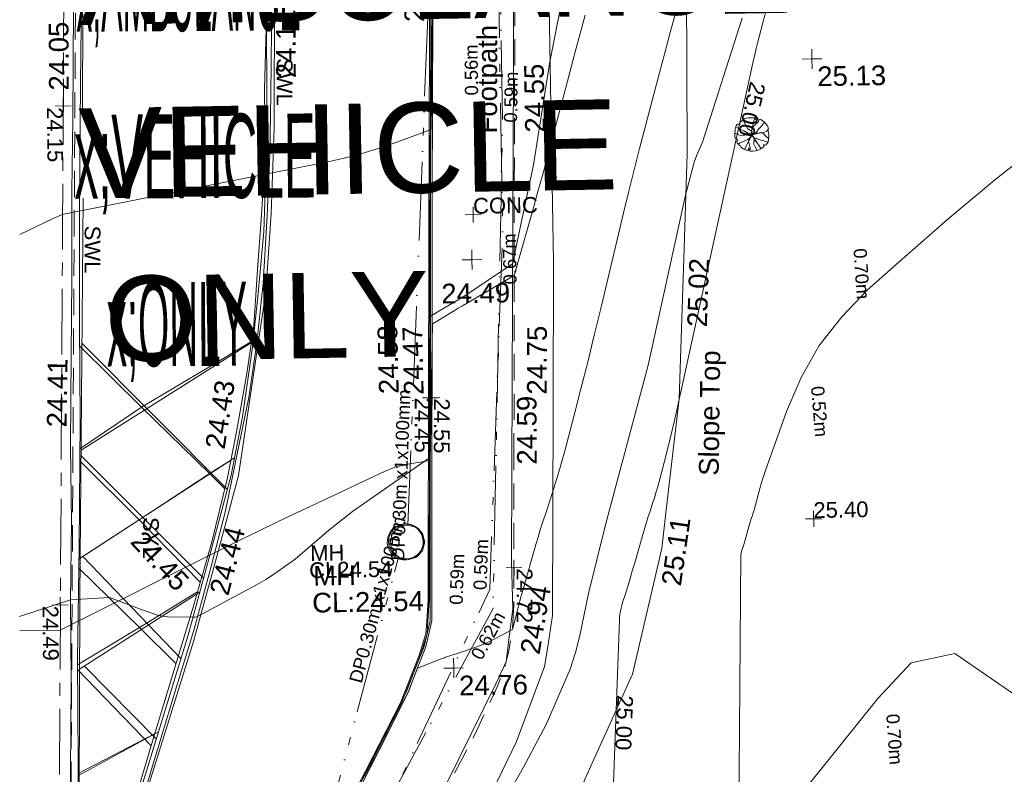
# Model space of a CAD drawing. Header units: millimetres. Extents: x -290717 to 520720, y -103372 to 287762.
# Tile 118 of 256: x -284627 to -265883, y 129813 to 144182. Entities that reach past the tile are written whole.
import ezdxf

# ---------------------------------------------------------------- set-up
doc = ezdxf.new("R2010")
doc.units = ezdxf.units.MM
for name, pattern in [('IMPORT-CENTER _6_', [2000, 1250, -250, 250, -250]), ('IMPORT-DASHED _2_', [750, 500, -250]), ('IMPORT-UG_EIR_QLB2 _2_', [2750, 1500, -300, 0, -300, 150, -300, 0, -200]), ('IMPORT-UG_ELEC_LV_QLB2 _2_', [2700, 1500, -300, 0, -250, 150, -300, 0, -200]), ('IMPORT-UG_ELEC_STREET LIGHTING_QLB2 _2_', [2700, 1500, -300, 0, -250, 150, -300, 0, -200])]:
    doc.linetypes.add(name, pattern=pattern)
for name, color, linetype, lineweight, true_color in [('00_TOPO_FOOTPATH', 7, 'Continuous', 9, 0xa50000), ('00_TOPO_KERB_BOTTOM', 1, 'Continuous', 9, 0xff0000), ('00_TOPO_KERB_TOP', 7, 'Continuous', 9, 0xa500a5), ('00_TOPO_LEVEL_SPOT', 7, 'Continuous', 9, 0x666666), ('00_TOPO_ROAD_MARKING_WHITE_CONTINUOUS', 7, 'Continuous', 9, 0x999999), ('00_TOPO_ROAD_MARKING_YELLOW_CONTINUOUS', 40, 'Continuous', 9, 0xffbf00), ('00_TOPO_SERV_MH', 7, 'Continuous', 9, 0x666666), ('00_UAV_SLOPE_BOTTOM', 30, 'Continuous', 9, 0xff7f00), ('00_UAV_SLOPE_TOP', 40, 'Continuous', 9, 0xffbf00), ('01_DTM_CONTOUR_MJR', 7, 'Continuous', 9, 0x7f3f00), ('01_DTM_CONTOUR_MNR', 7, 'Continuous', 9, 0xa5a552), ('12333-PUM-2D-U-0001-C01 - Rev2_REVIT IMPORT_dwg', 7, 'Continuous', 9, 0x767676), ('CONTOURS_INDEX', 4, 'Continuous', 9, 0x00ffff), ('CONTOURS_INDEX_LVL', 4, 'Continuous', 9, 0x00ffff), ('CONTOURS_MINOR', 7, 'Continuous', 9, 0x00a5a5), ('KERB_BOTTOM', 7, 'Continuous', 9, 0x0000a5), ('KERB_BOTTOM_LVL', 7, 'Continuous', 9, 0x0000a5), ('KERB_TOP', 2, 'Continuous', 9, 0xffff00), ('KERB_TOP_LVL', 2, 'Continuous', 9, 0xffff00), ('MANHOLES', 7, 'Continuous', 9, 0xa50000), ('MANHOLES_LVL', 7, 'Continuous', 9, 0xa50000), ('MANHOLES_TXT', 7, 'Continuous', 9, 0xa50000), ('MARKINGS_DASHED_WHITE', 7, 'IMPORT-DASHED _2_', 9, 0xc0c0c0), ('MARKINGS_WHITE_LINE', 7, 'Continuous', 9, 0xc0c0c0), ('MARKINGS_WHITE_LINE_TXT', 7, 'Continuous', 9, 0xc0c0c0), ('MARKINGS_YELLOW_LINE', 7, 'Continuous', 9, 0xc0c0c0), ('MARKINGS_YELLOW_LINE_TXT', 7, 'Continuous', 9, 0xc0c0c0), ('PUM-EIRCOMM-MH', 6, 'Continuous', 9, 0xff00ff), ('PUM-EIRCOMM-NOTES', 6, 'Continuous', 9, 0xff00ff), ('PUM-EIRCOMM-QLB2', 6, 'IMPORT-UG_EIR_QLB2 _2_', 9, 0xff00ff), ('PUM-ELECTRIC-LV-QLB2', 1, 'IMPORT-UG_ELEC_LV_QLB2 _2_', 9, 0xff0000), ('PUM-ELECTRIC-SL-QLB2', 7, 'IMPORT-UG_ELEC_STREET LIGHTING_QLB2 _2_', 9, 0xff7f7f), ('ROAD_CROWNLINE', 7, 'IMPORT-CENTER _6_', 9, 0xa500a5), ('ROAD_CROWNLINE_LVL', 7, 'Continuous', 9, 0xa500a5), ('ROAD_MARKINGS', 7, 'Continuous', 9, 0xc0c0c0), ('SAPLING', 120, 'Continuous', 9, 0x00ffbf), ('SPOT_HEIGHTS_LVL', 7, 'Continuous', 9, 0x00a500)]:
    doc.layers.add(name, color=color, linetype=linetype, lineweight=lineweight, true_color=true_color)
for name, color, linetype, lineweight in [('00_TOPO_ROAD_TEXT', 7, 'Continuous', 9), ('CHANGE_OF_SURFACE', 7, 'IMPORT-DASHED _2_', 9), ('CHANGE_OF_SURFACE_LVL', 7, 'Continuous', 9), ('Text', 7, 'Continuous', 9), ('TEXT_TXT', 7, 'Continuous', 9)]:
    doc.layers.add(name, color=color, linetype=linetype, lineweight=lineweight)
doc.styles.add('Arial_1', font='arial.ttf', dxfattribs={"height": 250})
doc.styles.add('Arial_12', font='arial.ttf', dxfattribs={"height": 1559.047265})
doc.styles.add('Arial_13', font='arial.ttf', dxfattribs={"height": 1624.396552})
doc.styles.add('Arial_3', font='arial.ttf', dxfattribs={"height": 300})
doc.styles.add('Arial_7', font='arial.ttf', dxfattribs={"height": 1716.938315})
doc.styles.add('Swis721 Lt BT_19', font='swissl.ttf', dxfattribs={"width": 0.273057, "height": 1600})
doc.styles.add('Swis721 Lt BT_2', font='swissl.ttf', dxfattribs={"height": 375})
doc.styles.add('Swis721 Lt BT_20', font='swissl.ttf', dxfattribs={"width": 0.406395, "height": 1600})
doc.styles.add('Swis721 Lt BT_21', font='swissl.ttf', dxfattribs={"width": 0.341287, "height": 1600})

# ---------------------------------------------------------------- blocks, each defined once
blk = doc.blocks.new('12333-PUM-2D-U-0001-C01 - Rev2_REVIT IMPORT_dwg_MM-2077200-Site Location Plan Existing')
at = {"layer": '00_TOPO_LEVEL_SPOT', "color": 254, "true_color": 0xcccccc, "flags": 128}
for points in [[(500, 0), (0, 0), (0, 500)], [(0, -500), (0, 0), (-500, 0)]]:
    blk.add_lwpolyline(points, dxfattribs=at)
blk = doc.blocks.new('12333-PUM-2D-U-0001-C01 - Rev2_REVIT IMPORT_dwg_MGS62954_T2_Galway_ITM_3d_Rev1-2077680-Site Location Plan Existing')
at = {"layer": '00_TOPO_FOOTPATH', "color": 254, "true_color": 0xcccccc, "flags": 128}
blk.add_lwpolyline([(533629511, 725716342), (533629482, 725712908), (533629351, 725708234), (533629278, 725703468), (533629145, 725697500), (533629074, 725694056), (533629083, 725693167), (533629005, 725692634), (533628938, 725692161), (533628738, 725691744), (533627073, 725688517), (533625974, 725686457), (533625283, 725685132), (533624911, 725684377), (533624806, 725684113), (533624743, 725683587), (533624630, 725680580), (533624580, 725676920)], dxfattribs=at)
at = {"layer": '00_TOPO_KERB_BOTTOM', "color": 254, "true_color": 0xcccccc, "flags": 128}
blk.add_lwpolyline([(533627927, 725716452), (533627863, 725713736), (533627836, 725711552), (533627689, 725704069), (533627608, 725700368), (533627546, 725696921), (533627490, 725694331), (533627475, 725693365), (533627440, 725692962), (533627421, 725692723), (533627280, 725692301), (533626916, 725691417), (533626222, 725690125), (533625436, 725688678), (533624058, 725686106), (533623622, 725685294), (533623456, 725684961), (533623312, 725684573), (533623268, 725684327), (533623198, 725683964), (533623153, 725683444), (533623119, 725682829), (533623066, 725680530), (533623014, 725678129)], dxfattribs=at)
at = {"layer": '00_TOPO_KERB_TOP', "color": 254, "true_color": 0xcccccc, "flags": 128}
blk.add_lwpolyline([(533627940, 725716451), (533627884, 725713736), (533627857, 725711552), (533627710, 725704068), (533627629, 725700368), (533627568, 725696921), (533627512, 725694331), (533627496, 725693364), (533627462, 725692961), (533627442, 725692718), (533627300, 725692293), (533626935, 725691408), (533626241, 725690115), (533625455, 725688668), (533624077, 725686096), (533623641, 725685284), (533623475, 725684952), (533623333, 725684568), (533623289, 725684324), (533623219, 725683961), (533623174, 725683443), (533623141, 725682828), (533623087, 725680530), (533623036, 725678128)], dxfattribs=at)
at = {"layer": '00_TOPO_ROAD_MARKING_WHITE_CONTINUOUS', "color": 254, "true_color": 0xcccccc, "flags": 128}
for points in [[(533621150, 725716880), (533621100, 725715330), (533621060, 725714240), (533621030, 725712650), (533621000, 725710980), (533620950, 725709710), (533620960, 725708390), (533620960, 725706750), (533620920, 725704790), (533620870, 725702640), (533620830, 725701270), (533620800, 725699600), (533620760, 725698150), (533620720, 725696410), (533620710, 725694960), (533620670, 725693490), (533620650, 725691940), (533620610, 725690180), (533620560, 725688150), (533620500, 725686030)], [(533624700, 725704870), (533624650, 725703050), (533624610, 725701890), (533624540, 725700730), (533624440, 725699450), (533624300, 725698320), (533624130, 725697280), (533623890, 725696210), (533623650, 725695130), (533623360, 725694100), (533623010, 725692890), (533622580, 725691570), (533622000, 725689750), (533621520, 725688300), (533621030, 725686800), (533620710, 725685790), (533620620, 725685430), (533620550, 725685030), (533620460, 725684370), (533620400, 725683230), (533620380, 725681530), (533620330, 725680190), (533620310, 725679020), (533620280, 725677150)]]:
    blk.add_lwpolyline(points, dxfattribs=at)
at = {"layer": '00_TOPO_ROAD_MARKING_YELLOW_CONTINUOUS', "color": 254, "true_color": 0xcccccc}
for p, q in [((533620778, 725692160), (533622151, 725690680)), ((533620757, 725690180), (533622224, 725690906))]:
    blk.add_line(p, q, dxfattribs=at)
at = {"layer": '00_TOPO_ROAD_MARKING_YELLOW_CONTINUOUS', "color": 254, "true_color": 0xcccccc, "flags": 128}
for points in [[(533621110, 725706050), (533621030, 725703320), (533620970, 725700910), (533620930, 725698730), (533620910, 725696900), (533620850, 725694510), (533620780, 725692350), (533620750, 725689460), (533620690, 725687250), (533620660, 725686050), (533621340, 725688110), (533622180, 725690770), (533623000, 725693310), (533623370, 725694520), (533623690, 725695730), (533623880, 725696630), (533624100, 725697740), (533624250, 725698640), (533624330, 725699620), (533624440, 725700840), (533624520, 725701970), (533624530, 725703160), (533624600, 725704740)], [(533620896, 725696360), (533622080, 725697130), (533623380, 725697870), (533624201, 725698348)], [(533620926, 725698320), (533622080, 725697130), (533623358, 725695843), (533623642, 725695549)], [(533623144, 725693782), (533622000, 725694990), (533620891, 725696130)], [(533620842, 725694260), (533622000, 725694990), (533623370, 725695850), (533623766, 725696091)], [(533620836, 725694090), (533621970, 725692940), (533622654, 725692239)], [(533620779, 725692250), (533621970, 725692940), (533623089, 725693600)]]:
    blk.add_lwpolyline(points, dxfattribs=at)
at = {"layer": '00_TOPO_SERV_MH', "color": 254, "true_color": 0xcccccc}
blk.add_ellipse((533627057, 725694478), major_axis=(177, 293), ratio=0.998701, dxfattribs=at)
at = {"layer": '00_UAV_SLOPE_BOTTOM', "color": 254, "true_color": 0xcccccc, "flags": 128}
blk.add_lwpolyline([(533627518, 725687488), (533629111, 725690643), (533629646, 725692008), (533629664, 725692053), (533629754, 725692523), (533629837, 725693032), (533629915, 725696984), (533629971, 725699764), (533629972, 725701979), (533629975, 725705044)], dxfattribs=at)
at = {"layer": '00_UAV_SLOPE_TOP', "color": 254, "true_color": 0xcccccc, "flags": 128}
blk.add_lwpolyline([(533632599, 725704975), (533632552, 725701774), (533632462, 725699980), (533632318, 725697112), (533632037, 725695003), (533631939, 725694266), (533631338, 725691884), (533630568, 725690258), (533629677, 725688372), (533628594, 725686441)], dxfattribs=at)
at = {"layer": '01_DTM_CONTOUR_MJR', "color": 254, "true_color": 0xcccccc, "flags": 128}
blk.add_lwpolyline([(533627721, 725687572), (533629233, 725690151), (533629677, 725690955), (533630157, 725692000), (533630262, 725692314), (533630347, 725692641), (533630528, 725693436), (533630878, 725694738), (533631741, 725697763), (533632510, 725700990), (533632685, 725701614), (533632731, 725701733), (533632846, 725701988), (533633642, 725704338)], dxfattribs=at)
at = {"layer": '01_DTM_CONTOUR_MNR', "color": 254, "true_color": 0xcccccc, "flags": 128}
blk.add_lwpolyline([(533619694, 725693187), (533620670, 725693490), (533621410, 725693520), (533621975, 725693291), (533622340, 725693160), (533622510, 725693134), (533623005, 725693115), (533623036, 725693119), (533623080, 725693130), (533624210, 725693710), (533624393, 725693811), (533624522, 725693891), (533624957, 725694189), (533625599, 725694724), (533626061, 725695076), (533627530, 725696060), (533627543, 725696469), (533627553, 725696920), (533627582, 725697944), (533627600, 725698760), (533628276, 725699141), (533629190, 725699740), (533629625, 725701617), (533629970, 725703570), (533630218, 725704726)], dxfattribs=at)
blk.add_lwpolyline([(533638650, 725691340), (533639806, 725689340), (533640040, 725688730), (533639841, 725687340), (533638650, 725686292), (533637622, 725686312), (533636650, 725686921), (533636400, 725687090), (533636158, 725687340), (533635649, 725688339), (533634650, 725688733), (533634317, 725689007), (533634414, 725689340), (533634650, 725689718), (533636000, 725691340), (533636650, 725692007), (533637483, 725692173)], close=True, dxfattribs=at)
at = {"xscale": 0.375, "yscale": 0.375, "zscale": 0.375}
for p in [(533634960, 725703540), (533628420, 725699830), (533627940, 725692060)]:
    blk.add_blockref('12333-PUM-2D-U-0001-C01 - Rev2_REVIT IMPORT_dwg_MM-2077200-Site Location Plan Existing', p, dxfattribs=at)
at = {"layer": '00_TOPO_FOOTPATH', "color": 251, "true_color": 0x666666, "char_height": 375, "attachment_point": 1, "line_spacing_factor": 1.005062, "style": 'Swis721 Lt BT_2'}
for s, insert, width, rotation in [('Footpath', (533628564, 725702231), 2436.18, 88.8301), ('24.59', (533629213, 725695912), 1495.9, 89.3159)]:
    blk.add_mtext(s, dxfattribs=dict(at, insert=insert, width=width, rotation=rotation))
at = {"layer": '00_TOPO_KERB_BOTTOM', "color": 251, "true_color": 0x666666, "char_height": 375, "width": 1495.9, "attachment_point": 1, "line_spacing_factor": 1.005062, "style": 'Swis721 Lt BT_2'}
for s, insert, rotation in [('24.20', (533627218, 725704373), 90), ('24.47', (533627083, 725697270), 90.3887)]:
    blk.add_mtext(s, dxfattribs=dict(at, insert=insert, rotation=rotation))
at = {"layer": '00_TOPO_KERB_TOP', "color": 251, "true_color": 0x666666, "insert": (533626609, 725697298), "char_height": 375, "width": 1495.9, "attachment_point": 1, "rotation": 90.3887, "line_spacing_factor": 1.005062, "style": 'Swis721 Lt BT_2'}
blk.add_mtext('24.58', dxfattribs=at)
at = {"layer": '00_TOPO_LEVEL_SPOT', "char_height": 375, "width": 1495.9, "attachment_point": 1, "line_spacing_factor": 1.005062, "style": 'Swis721 Lt BT_2'}
for s, insert in [('25.13', (533635055, 725703393)), ('24.49', (533627827, 725699380)), ('24.76', (533628035, 725691913))]:
    blk.add_mtext(s, dxfattribs=dict(at, insert=insert))
at = {"layer": '00_TOPO_ROAD_MARKING_WHITE_CONTINUOUS', "color": 251, "true_color": 0x666666, "char_height": 375, "width": 1495.9, "attachment_point": 1, "line_spacing_factor": 1.005062, "style": 'Swis721 Lt BT_2'}
for s, insert, rotation in [('24.05', (533620427, 725703190), 89.183), ('24.41', (533620274, 725696781), 88.1311), ('24.44', (533623309, 725693596), 74.5742)]:
    blk.add_mtext(s, dxfattribs=dict(at, insert=insert, rotation=rotation))
at = {"layer": '00_TOPO_ROAD_MARKING_YELLOW_CONTINUOUS', "color": 251, "true_color": 0x666666, "char_height": 375, "width": 1495.9, "attachment_point": 1, "line_spacing_factor": 1.005062, "style": 'Swis721 Lt BT_2'}
for s, insert, rotation in [('24.11', (533624755, 725703350), 89.3965), ('24.43', (533623279, 725696351), 80.2485), ('24.45', (533622086, 725694811), 311.9784)]:
    blk.add_mtext(s, dxfattribs=dict(at, insert=insert, rotation=rotation))
at = {"layer": '00_TOPO_ROAD_TEXT', "color": 251, "true_color": 0x666666, "char_height": 1600, "attachment_point": 1, "rotation": 359.3287, "line_spacing_factor": 1.005062}
for s, insert, width, style in [('x;AMBULANCE', (533620986, 725705902), 4659.36, 'Swis721 Lt BT_19'), ('x;VEHICLE', (533620897, 725702720), 5044.27, 'Swis721 Lt BT_20'), ('x;ONLY', (533621460, 725699517), 2937.42, 'Swis721 Lt BT_21')]:
    blk.add_mtext(s, dxfattribs=dict(at, insert=insert, width=width, style=style))
at = {"layer": '00_TOPO_SERV_MH', "char_height": 375, "attachment_point": 1, "line_spacing_factor": 1.005062, "style": 'Swis721 Lt BT_2'}
for s, insert, width in [('MH', (533625294, 725694052), 949.78), ('CL:24.54', (533625266, 725693538), 2440.93)]:
    blk.add_mtext(s, dxfattribs=dict(at, insert=insert, width=width))
at = {"layer": '00_UAV_SLOPE_BOTTOM', "color": 251, "true_color": 0x666666, "char_height": 375, "width": 1495.9, "attachment_point": 1, "line_spacing_factor": 1.005062, "style": 'Swis721 Lt BT_2'}
for s, insert, rotation in [('24.55', (533629477, 725702229), 89.9538), ('24.75', (533629425, 725697244), 88.8597), ('24.94', (533629205, 725692344), 79.3887)]:
    blk.add_mtext(s, dxfattribs=dict(at, insert=insert, rotation=rotation))
at = {"layer": '00_UAV_SLOPE_TOP', "color": 251, "true_color": 0x666666, "char_height": 375, "attachment_point": 1, "line_spacing_factor": 1.005062, "style": 'Swis721 Lt BT_2'}
for s, insert, width, rotation in [('25.02', (533632495, 725698483), 1495.9, 87.1266), ('Slope Top', (533632669, 725695643), 2763.86, 88.22), ('25.11', (533631917, 725693593), 1495.9, 80.7303)]:
    blk.add_mtext(s, dxfattribs=dict(at, insert=insert, width=width, rotation=rotation))
blk = doc.blocks.new('12333-PUM-2D-U-0001-C01 - Rev2_REVIT IMPORT_dwg_SAPLING-2077789-Site Location Plan Existing')
at = {"layer": 'SAPLING', "color": 254, "true_color": 0xeaeaea, "flags": 128}
blk.add_lwpolyline([(-224, 233), (-205, 245), (-187, 266), (-161, 288), (-141, 304), (-126, 305), (-98, 315), (-57, 319), (-20, 318), (6, 319), (42, 315), (83, 313), (82, 297), (82, 276), (101, 288), (116, 295), (174, 283), (242, 230), (278, 193), (290, 174), (304, 144), (310, 119), (318, 96), (308, 85), (285, 71), (314, 66), (319, 51), (320, 34), (321, -19), (321, -44), (322, -58), (318, -87), (317, -88), (315, -116), (305, -145), (293, -164), (270, -199), (257, -205), (243, -206), (226, -198), (219, -196), (224, -237), (178, -270), (130, -296), (93, -307), (71, -313), (19, -319), (-18, -318), (-32, -316), (-49, -307), (-60, -296), (-61, -287), (-54, -269), (-62, -259), (-66, -259), (-71, -273), (-84, -295), (-95, -300), (-161, -268), (-214, -235), (-227, -214), (-256, -185), (-273, -169), (-281, -158), (-286, -141), (-285, -125), (-277, -110), (-266, -95), (-296, -94), (-309, -68), (-317, -55), (-325, -36), (-325, 12), (-322, 19), (-323, 24), (-325, 45), (-320, 73), (-315, 104), (-309, 132), (-295, 172), (-280, 191), (-269, 200), (-267, 201), (-257, 200), (-232, 187), (-228, 185), (-224, 190), (-226, 205)], close=True, dxfattribs=at)
for points in [[(-166, 284), (-141, 239), (-116, 194), (-94, 150), (-73, 104), (-34, 76), (-8, 68), (0, 54), (-1, 32), (-6, 5), (-10, -21), (-26, -46), (-46, -79), (-64, -125), (-67, -149), (-53, -170), (-50, -208), (-39, -250), (-40, -281), (-47, -299), (-49, -307)], [(-141, -278), (-119, -231), (-99, -191), (-77, -151), (-54, -108), (-30, -56), (-16, -32), (-3, -10), (-5, 32), (-2, 70), (4, 113), (16, 154), (31, 203), (43, 259), (53, 291), (57, 315)], [(141, 291), (122, 230), (88, 200), (45, 165), (9, 128), (6, 108), (1, 69), (4, 19), (9, -1), (27, -1), (63, 17), (86, 42), (110, 77), (150, 118), (180, 152), (219, 199), (245, 226)], [(-324, 31), (-309, 22), (-261, 7), (-206, -19), (-150, -8), (-102, 21), (-73, 29), (-35, 8), (-17, 5), (13, 1), (37, 5), (73, 23)], [(93, -307), (57, -237), (34, -187), (35, -146), (43, -115), (41, -75), (33, -48), (18, -30), (-6, -6), (-29, 5), (-61, 27), (-94, 41), (-128, 58), (-164, 77), (-228, 106), (-260, 124), (-302, 152)], [(-141, 64), (-110, 49), (-101, 44), (-87, 37), (-62, 29), (-46, 19), (-36, 10), (-22, 6), (-1, 4), (-3, -1), (-3, -9), (-19, 1), (-29, 5), (-44, 14), (-64, 26), (-74, 31), (-78, 29), (-97, 23), (-116, 15), (-124, 6), (-137, 0), (-152, -9), (-156, -9)], [(-145, 67), (-125, 56), (-92, 40), (-55, 25), (-29, 8)], [(-75, 109), (-57, 95), (-38, 82), (-16, 72), (-3, 63), (-1, 43), (-2, 29), (1, 17), (-3, 3), (3, -8), (14, -23), (23, -42), (33, -54), (45, -78), (54, -95), (67, -114), (89, -147)], [(-65, -125), (-58, -111), (-50, -101), (-44, -90), (-36, -73), (-29, -56), (-17, -38), (-6, -22), (-2, -12), (1, 0)], [(9, 131), (5, 117), (8, 105), (3, 84), (1, 71), (-1, 54), (-3, 38), (5, 26), (5, 14), (6, 6), (8, 1)], [(311, 66), (223, 37), (175, 28), (119, 21), (87, 15), (30, 6), (0, 0), (11, -30), (36, -58), (58, -71), (94, -79), (133, -97), (167, -110), (201, -119), (232, -127), (261, -136), (302, -150)], [(32, -147), (40, -130), (43, -115), (40, -101), (43, -82), (38, -68), (27, -46), (12, -30), (8, -17), (0, -8), (1, 1), (0, 12), (1, 24)], [(5, -3), (28, 1), (56, 6), (80, 12), (108, 23), (130, 23)], [(6, -1), (29, 1), (45, 5), (52, 8), (63, 11), (84, 13), (106, 18), (129, 23), (147, 27), (164, 26), (189, 31), (196, 32)], [(319, -80), (278, -48), (237, -5), (206, 27), (200, 32)], [(-259, -182), (-236, -158), (-200, -145), (-150, -124), (-53, -79), (-25, -43), (-3, -16)], [(-82, -91), (-63, -85), (-52, -80), (-43, -67), (-34, -57), (-26, -45), (-15, -30), (-8, -23), (-8, -11), (-6, -3)], [(-81, -91), (-66, -84), (-55, -82), (-47, -73), (-34, -56), (-18, -29), (-4, -16)], [(-64, -121), (-51, -97), (-40, -75), (-29, -49), (-16, -29), (-4, -16)], [(104, -84), (86, -77), (66, -73), (50, -66), (36, -58), (29, -45), (23, -36), (18, -27), (11, -15), (1, -5)], [(169, -277), (133, -215), (93, -154), (54, -99), (30, -51), (5, -18)], [(87, -77), (69, -73), (50, -69), (36, -55)], [(84, -143), (70, -119), (59, -104), (44, -80), (38, -69)]]:
    blk.add_lwpolyline(points, dxfattribs=at)
blk = doc.blocks.new('12333-PUM-2D-U-0001-C01 - Rev2_REVIT IMPORT_dwg_SPOT-2077713-Site Location Plan Existing')
at = {"layer": 'Text', "color": 253, "true_color": 0xaaaaaa}
for p, q in [((-500, 0), (500, 0)), ((0, 500), (0, -500))]:
    blk.add_line(p, q, dxfattribs=at)
blk = doc.blocks.new('12333-PUM-2D-U-0001-C01 - Rev2_REVIT IMPORT_dwg_SPOT-2077769-Site Location Plan Existing')
at = {"layer": 'CHANGE_OF_SURFACE_LVL', "color": 253, "true_color": 0xaaaaaa}
for p, q in [((-500, 0), (500, 0)), ((0, 500), (0, -500))]:
    blk.add_line(p, q, dxfattribs=at)
blk = doc.blocks.new('12333-PUM-2D-U-0001-C01 - Rev2_REVIT IMPORT_dwg_SPOT-2077770-Site Location Plan Existing')
at = {"layer": 'KERB_BOTTOM_LVL', "color": 9, "true_color": 0xaaaae1}
for p, q in [((-500, 0), (500, 0)), ((0, 500), (0, -500))]:
    blk.add_line(p, q, dxfattribs=at)
blk = doc.blocks.new('12333-PUM-2D-U-0001-C01 - Rev2_REVIT IMPORT_dwg_SPOT-2077810-Site Location Plan Existing')
at = {"layer": 'KERB_TOP_LVL', "color": 51, "true_color": 0xffffaa}
for p, q in [((-500, 0), (500, 0)), ((0, 500), (0, -500))]:
    blk.add_line(p, q, dxfattribs=at)
blk = doc.blocks.new('12333-PUM-2D-U-0001-C01 - Rev2_REVIT IMPORT_dwg_SPOT-2077774-Site Location Plan Existing')
at = {"layer": 'ROAD_CROWNLINE_LVL', "color": 254, "true_color": 0xe1aae1}
for p, q in [((-500, 0), (500, 0)), ((0, 500), (0, -500))]:
    blk.add_line(p, q, dxfattribs=at)
blk = doc.blocks.new('12333-PUM-2D-U-0001-C01 - Rev2_REVIT IMPORT_dwg_SPOT-2077775-Site Location Plan Existing')
at = {"layer": 'SPOT_HEIGHTS_LVL', "color": 9, "true_color": 0xaae1aa}
for p, q in [((-500, 0), (500, 0)), ((0, 500), (0, -500))]:
    blk.add_line(p, q, dxfattribs=at)
blk = doc.blocks.new('12333-PUM-2D-U-0001-C01 - Rev2_REVIT IMPORT_dwg-1620468-Site Location Plan Existing')
at = {"layer": 'CHANGE_OF_SURFACE', "color": 253, "true_color": 0xaaaaaa, "flags": 128}
for points in [[(-11926, 80161), (-11870, 82986), (-11832, 85215), (-11761, 88562), (-11667, 93003), (-11563, 98362), (-11516, 100725), (-11469, 102803), (-11401, 103953), (-11287, 105055)], [(-16647, 49502), (-16668, 52691), (-16663, 55618), (-16512, 60283), (-16427, 65180), (-16371, 67781), (-16319, 68233), (-16201, 68511), (-15923, 69143), (-15617, 69657), (-14340, 72018), (-13383, 73808), (-12770, 74921), (-12582, 75302), (-12360, 75750), (-12191, 76132), (-12092, 76485), (-12012, 76924), (-11974, 77390), (-11951, 78804), (-11940, 79424), (-11926, 80161)]]:
    blk.add_lwpolyline(points, dxfattribs=at)
at = {"layer": 'CONTOURS_INDEX', "color": 131, "true_color": 0xaaffff, "flags": 128}
blk.add_lwpolyline([(-10149, 73800), (-9972, 77062), (-9967, 77119), (-9960, 77176), (-9950, 77232), (-9937, 77289), (-9921, 77344), (-9905, 77400), (-9887, 77454), (-9868, 77509), (-9855, 77545), (-9830, 77617), (-9805, 77689), (-9782, 77762), (-9759, 77836), (-9733, 77920), (-9710, 77997), (-9686, 78074), (-9662, 78151), (-9498, 78685), (-9471, 78771), (-9444, 78856), (-9416, 78941), (-9387, 79025), (-9358, 79110), (-9329, 79195), (-9300, 79279), (-9271, 79364), (-9264, 79382), (-9233, 79476), (-9203, 79571), (-9174, 79666), (-9147, 79761), (-9030, 80193), (-8947, 80506), (-8865, 80819), (-8787, 81132), (-8711, 81446), (-7297, 87419), (-7268, 87541), (-7238, 87662), (-7208, 87784), (-7177, 87905), (-7145, 88026), (-7113, 88147), (-7079, 88267), (-7045, 88387), (-7028, 88446), (-6991, 88571)], dxfattribs=at)
at = {"layer": 'CONTOURS_MINOR', "color": 254, "true_color": 0xaae1e1, "flags": 128}
for points in [[(-21258, 84604), (-20606, 84905), (-20590, 84912), (-20574, 84919), (-20558, 84926), (-20541, 84932), (-20442, 84969), (-15400, 85882), (-15058, 85953), (-14719, 86034), (-14384, 86131), (-14052, 86238), (-13392, 86469), (-13379, 86971), (-13372, 87222), (-13365, 87473), (-13358, 87724), (-13350, 87975), (-13330, 88599)], [(-14859, 74174), (-14784, 74314), (-14709, 74454), (-14634, 74594), (-14558, 74734), (-14408, 75013), (-14024, 75751), (-14006, 75792), (-13832, 76219), (-13377, 76386), (-13356, 76393), (-13336, 76401), (-13315, 76408), (-13295, 76415), (-13213, 76442), (-13192, 76449), (-13171, 76455), (-13151, 76462), (-13130, 76468), (-13012, 76504), (-12932, 76528), (-12853, 76553), (-12774, 76579), (-12694, 76605), (-12595, 76640), (-12510, 76673), (-12428, 76710), (-12346, 76749), (-12012, 76919), (-11945, 77167), (-11911, 77291), (-11876, 77414), (-11839, 77537), (-11802, 77660), (-11535, 78532), (-11491, 78671), (-11447, 78810), (-11400, 78948), (-11353, 79085), (-11305, 79223), (-11257, 79361), (-11210, 79498), (-11163, 79636), (-11153, 79665), (-11103, 79818), (-11054, 79972), (-11008, 80126), (-10963, 80280), (-10766, 80979), (-10626, 81483), (-10489, 81989), (-10355, 82495), (-10223, 83002), (-9863, 84412), (-9757, 84819), (-9650, 85226), (-9541, 85632), (-9430, 86038), (-9317, 86443), (-9204, 86849), (-9090, 87254), (-8975, 87658), (-8928, 87823), (-8809, 88235), (-8690, 88647)], [(-21390, 77062), (-20622, 77059), (-17556, 78527), (-17182, 78704), (-16809, 78879), (-16434, 79053), (-16058, 79224), (-15818, 79333), (-15562, 79449), (-15305, 79564), (-15048, 79679), (-14791, 79794), (-14380, 79976), (-14328, 79998), (-14275, 80018), (-14221, 80037), (-14167, 80054), (-14112, 80068), (-14057, 80082), (-14002, 80093), (-13946, 80103), (-13522, 80169), (-13499, 80802), (-13488, 81119), (-13477, 81435), (-13466, 81752), (-13456, 82068), (-13432, 82769), (-13354, 82809), (-13172, 82917), (-13094, 82964), (-13015, 83010), (-12936, 83056), (-12857, 83101), (-11862, 83659), (-11473, 84944), (-11381, 85251), (-11290, 85558), (-11201, 85866), (-11113, 86174), (-10822, 87199), (-10623, 87898), (-10422, 88596)], [(-7827, 70800), (-7636, 78273), (-7617, 78356), (-7587, 78437), (-7551, 78551), (-7455, 78870), (-7450, 78886), (-7445, 78902), (-7440, 78918), (-7434, 78934), (-7412, 78997), (-7406, 79013), (-7401, 79029), (-7395, 79045), (-7390, 79061), (-7365, 79135), (-7359, 79152), (-7354, 79170), (-7348, 79188), (-7343, 79206), (-7289, 79404), (-7256, 79521), (-7221, 79637), (-7182, 79752), (-7141, 79866), (-6725, 80984), (-6429, 81626), (-6076, 82227), (-5636, 82767), (-5138, 83268), (-4471, 83844), (-3585, 84588), (-2685, 85316), (-1766, 86018)]]:
    blk.add_lwpolyline(points, dxfattribs=at)
at = {"layer": 'KERB_BOTTOM', "color": 9, "true_color": 0xaaaae1, "flags": 128}
for points in [[(-13530, 79703), (-13464, 83016), (-13427, 85245), (-13356, 88596)], [(-18299, 49531), (-18200, 55126), (-18087, 60560), (-18012, 63821), (-17941, 66833), (-17904, 67577), (-17852, 68171), (-17748, 68647), (-17630, 68996), (-17409, 69462), (-17164, 69934), (-16772, 70640), (-15670, 72709), (-14435, 75028), (-14034, 75805), (-13860, 76234), (-13695, 76630), (-13577, 77116), (-13563, 77799), (-13535, 79453), (-13530, 79703)]]:
    blk.add_lwpolyline(points, dxfattribs=at)
at = {"layer": 'KERB_TOP', "color": 51, "true_color": 0xffffaa, "flags": 128}
for points in [[(-13496, 79712), (-13431, 83015), (-13393, 85244), (-13322, 88595)], [(-18268, 49531), (-18167, 55126), (-18054, 60559), (-17978, 63820), (-17908, 66831), (-17870, 67575), (-17818, 68166), (-17716, 68638), (-17599, 68983), (-17379, 69447), (-17134, 69918), (-16743, 70624), (-15640, 72693), (-14405, 75012), (-14004, 75791), (-13829, 76222), (-13663, 76620), (-13544, 77111), (-13530, 77798), (-13501, 79452), (-13496, 79712)]]:
    blk.add_lwpolyline(points, dxfattribs=at)
at = {"layer": 'MANHOLES', "color": 9, "true_color": 0xe1aaaa}
blk.add_circle((-14006, 78635), 335, dxfattribs=at)
at = {"layer": 'MARKINGS_DASHED_WHITE', "color": 254, "true_color": 0xeaeaea, "flags": 128}
blk.add_lwpolyline([(-20552, 70304), (-20217, 84764), (-20114, 89301), (-20030, 96368), (-19806, 106031), (-19692, 114064)], dxfattribs=at)
at = {"layer": 'MARKINGS_WHITE_LINE', "color": 254, "true_color": 0xeaeaea}
for p, q in [((-20021, 86977), (-19984, 88779)), ((-20040, 85278), (-20236, 77660)), ((-17743, 78435), (-18186, 76920)), ((-17608, 78434), (-18088, 76799)), ((-20236, 77660), (-20394, 70158))]:
    blk.add_line(p, q, dxfattribs=at)
at = {"layer": 'MARKINGS_WHITE_LINE', "color": 254, "true_color": 0xeaeaea, "flags": 128}
for points in [[(-20744, 114053), (-15881, 114106), (-15871, 113322), (-15937, 111147), (-16044, 105895), (-16156, 99706), (-16277, 91845), (-16380, 86552), (-16464, 84918), (-16595, 83434), (-17174, 79942), (-17608, 78434)], [(-17743, 78435), (-17314, 79952), (-17080, 81058), (-16870, 82337), (-16749, 83341), (-16609, 84582), (-16515, 86468), (-16487, 89259), (-16413, 92508), (-16338, 95281), (-16282, 99939), (-16179, 104579), (-16067, 110180), (-15983, 113999), (-19554, 113882), (-19694, 105499), (-19825, 94931), (-19890, 90216)], [(-18186, 76920), (-20394, 70158), (-20645, 69212), (-20816, 61633)], [(-18088, 76799), (-20295, 70129), (-20542, 69197), (-20713, 61631)]]:
    blk.add_lwpolyline(points, dxfattribs=at)
at = {"layer": 'MARKINGS_YELLOW_LINE', "color": 254, "true_color": 0xeaeaea}
for p, q in [((-16852, 82489), (-20163, 80480)), ((-20111, 82513), (-17390, 79681)), ((-20216, 78425), (-17243, 80284)), ((-20166, 80376), (-17871, 77996)), ((-20166, 78456), (-18330, 76481)), ((-20264, 76311), (-17945, 77745)), ((-18828, 74956), (-20171, 76369)), ((-20307, 74292), (-18783, 75093))]:
    blk.add_line(p, q, dxfattribs=at)
at = {"layer": 'PUM-EIRCOMM-MH', "color": 211, "true_color": 0xffaaff, "flags": 128}
blk.add_lwpolyline([(-13650, 78615), (-13694, 78780), (-13815, 78901), (-13980, 78945), (-14145, 78901), (-14163, 78884), (-14266, 78780), (-14311, 78615), (-14266, 78449), (-14145, 78328), (-13980, 78284), (-13815, 78328), (-13798, 78346), (-13694, 78449)], close=True, dxfattribs=at)
at = {"layer": 'PUM-EIRCOMM-QLB2', "color": 211, "true_color": 0xffaaff}
blk.add_line((-13420, 88601), (-13966, 78941), dxfattribs=at)
at = {"layer": 'PUM-EIRCOMM-QLB2', "color": 211, "true_color": 0xffaaff, "flags": 128}
for points in [[(-17301, 53433), (-17360, 58046), (-16956, 67434), (-15704, 71042), (-12431, 77689), (-12066, 84431), (-12056, 95177), (-11427, 106966), (-10484, 122548), (-10562, 128948)], [(-14034, 37067), (-14327, 41429), (-14479, 49470), (-15024, 57936), (-15237, 67549), (-15747, 72759), (-14154, 78337)]]:
    blk.add_lwpolyline(points, dxfattribs=at)
at = {"layer": 'PUM-ELECTRIC-SL-QLB2', "color": 254, "true_color": 0xffd4d4, "flags": 128}
blk.add_lwpolyline([(-12023, 96237), (-12029, 86636), (-12372, 77330), (-14987, 72692), (-16780, 68424)], dxfattribs=at)
at = {"layer": 'ROAD_CROWNLINE', "color": 254, "true_color": 0xe1aae1, "flags": 128}
blk.add_lwpolyline([(-20774, 70310), (-20439, 84769), (-20336, 89305), (-20252, 96372), (-20028, 106035), (-19898, 115227)], dxfattribs=at)
for name, p in [('12333-PUM-2D-U-0001-C01 - Rev2_REVIT IMPORT_dwg_MGS62954_T2_Galway_ITM_3d_Rev1-2077680-Site Location Plan Existing', (-533641080, -725615854)), ('12333-PUM-2D-U-0001-C01 - Rev2_REVIT IMPORT_dwg_SAPLING-2077789-Site Location Plan Existing', (-7289, 86266))]:
    blk.add_blockref(name, p)
at = {"xscale": 0.3, "yscale": 0.3, "zscale": 0.3}
for name, p in [('12333-PUM-2D-U-0001-C01 - Rev2_REVIT IMPORT_dwg_SPOT-2077774-Site Location Plan Existing', (-20388, 87037)), ('12333-PUM-2D-U-0001-C01 - Rev2_REVIT IMPORT_dwg_SPOT-2077713-Site Location Plan Existing', (-12620, 84834)), ('12333-PUM-2D-U-0001-C01 - Rev2_REVIT IMPORT_dwg_SPOT-2077770-Site Location Plan Existing', (-13497, 81359)), ('12333-PUM-2D-U-0001-C01 - Rev2_REVIT IMPORT_dwg_SPOT-2077810-Site Location Plan Existing', (-13463, 81364)), ('12333-PUM-2D-U-0001-C01 - Rev2_REVIT IMPORT_dwg_SPOT-2077775-Site Location Plan Existing', (-6243, 78929)), ('12333-PUM-2D-U-0001-C01 - Rev2_REVIT IMPORT_dwg_SPOT-2077769-Site Location Plan Existing', (-11962, 78097)), ('12333-PUM-2D-U-0001-C01 - Rev2_REVIT IMPORT_dwg_SPOT-2077774-Site Location Plan Existing', (-20606, 77539))]:
    blk.add_blockref(name, p, dxfattribs=at)
at = {"layer": 'CHANGE_OF_SURFACE_LVL', "insert": (-11609, 78084), "char_height": 300, "width": 1256.11, "attachment_point": 1, "rotation": 268.8588, "line_spacing_factor": 0.941778, "style": 'Arial_3'}
blk.add_mtext('24.72', dxfattribs=at)
at = {"layer": 'CONTOURS_INDEX_LVL', "char_height": 300, "width": 1256.11, "attachment_point": 1, "line_spacing_factor": 0.941778, "style": 'Arial_3'}
for insert, rotation in [((-7008, 87216), 256.0569), ((-9735, 75624), 266.9007)]:
    blk.add_mtext('25.00', dxfattribs=dict(at, insert=insert, rotation=rotation))
at = {"layer": 'KERB_BOTTOM_LVL', "insert": (-13492, 81363), "char_height": 300, "width": 1256.11, "attachment_point": 1, "rotation": 268.8588, "line_spacing_factor": 0.941778, "style": 'Arial_3'}
blk.add_mtext('24.45', dxfattribs=at)
at = {"layer": 'KERB_TOP_LVL', "insert": (-13128, 81342), "char_height": 300, "width": 1256.11, "attachment_point": 1, "rotation": 268.8588, "line_spacing_factor": 0.941778, "style": 'Arial_3'}
blk.add_mtext('24.55', dxfattribs=at)
at = {"layer": 'MANHOLES_LVL', "insert": (-15860, 78266), "char_height": 300, "width": 1895.19, "attachment_point": 1, "line_spacing_factor": 0.941778, "style": 'Arial_3'}
blk.add_mtext('CL24.54', dxfattribs=at)
at = {"layer": 'MANHOLES_TXT', "insert": (-15836, 78592), "char_height": 300, "width": 774.97, "attachment_point": 1, "line_spacing_factor": 0.941778, "style": 'Arial_3'}
blk.add_mtext('MH', dxfattribs=at)
at = {"layer": 'MARKINGS_WHITE_LINE_TXT', "char_height": 300, "width": 1083.49, "attachment_point": 1, "rotation": 268.8588, "line_spacing_factor": 0.941778, "style": 'Arial_3'}
for insert in [(-16006, 87873), (-19719, 84747)]:
    blk.add_mtext('SWL', dxfattribs=dict(at, insert=insert))
at = {"layer": 'MARKINGS_YELLOW_LINE_TXT', "insert": (-18704, 79180), "char_height": 300, "width": 940.25, "attachment_point": 1, "rotation": 268.8588, "line_spacing_factor": 0.941778, "style": 'Arial_3'}
blk.add_mtext('SYL', dxfattribs=at)
at = {"layer": 'PUM-EIRCOMM-NOTES', "char_height": 250, "attachment_point": 2, "line_spacing_factor": 0.941778, "style": 'Arial_1'}
for s, insert, width, rotation in [('0.67m', (-12066, 83979), 1160.03, 89.9467), ('DP0.30m x1x100mm', (-14210, 79905), 3893.28, 86.8425), ('DP0.30m x1x100mm', (-14693, 77570), 3893.28, 74.0694), ('0.59m', (-12715, 78176), 1160.03, 86.9011)]:
    blk.add_mtext(s, dxfattribs=dict(at, insert=insert, width=width, rotation=rotation))
at = {"layer": 'PUM-ELECTRIC-LV-QLB2', "char_height": 250, "width": 1160.03, "attachment_point": 2, "line_spacing_factor": 0.941778, "style": 'Arial_1'}
for s, insert, rotation in [('0.56m', (-12733, 87589), 89.5497), ('0.70m', (-5121, 83584), 272.5575), ('0.52m', (-5967, 80979), 273.706), ('0.59m', (-13176, 77904), 87.1446), ('0.70m', (-4650, 74712), 273.0379)]:
    blk.add_mtext(s, dxfattribs=dict(at, insert=insert, rotation=rotation))
at = {"layer": 'PUM-ELECTRIC-SL-QLB2', "char_height": 250, "width": 1160.03, "attachment_point": 2, "line_spacing_factor": 0.941778, "style": 'Arial_1'}
for s, insert, rotation in [('0.59m', (-11988, 87063), 87.8892), ('0.62m', (-12587, 76875), 60.5848)]:
    blk.add_mtext(s, dxfattribs=dict(at, insert=insert, rotation=rotation))
at = {"layer": 'ROAD_CROWNLINE_LVL', "char_height": 300, "width": 1256.11, "attachment_point": 1, "rotation": 269.4884, "line_spacing_factor": 0.941778, "style": 'Arial_3'}
for s, insert in [('24.15', (-20397, 87017)), ('24.49', (-20647, 77527))]:
    blk.add_mtext(s, dxfattribs=dict(at, insert=insert))
at = {"layer": 'ROAD_MARKINGS', "attachment_point": 1, "line_spacing_factor": 0.941778}
for s, insert, char_height, width, style in [('AMBULANCE', (-20039, 90131), 1559, 16164.82, 'Arial_12'), ('VEHICLE', (-20105, 86985), 1716.9, 12251.54, 'Arial_7'), ('ONLY', (-19671, 83779), 1624.4, 7337.07, 'Arial_13')]:
    blk.add_mtext(s, dxfattribs=dict(at, insert=insert, char_height=char_height, width=width, style=style))
at = {"layer": 'SPOT_HEIGHTS_LVL', "insert": (-6243, 79244), "char_height": 300, "width": 1256.11, "attachment_point": 1, "line_spacing_factor": 0.941778, "style": 'Arial_3'}
blk.add_mtext('25.40', dxfattribs=at)
at = {"layer": 'TEXT_TXT', "insert": (-12620, 85149), "char_height": 300, "width": 1469.14, "attachment_point": 1, "line_spacing_factor": 0.941778, "style": 'Arial_3'}
blk.add_mtext('CONC', dxfattribs=at)

msp = doc.modelspace()

# ---------------------------------------------------------------- block references
at = {"layer": '12333-PUM-2D-U-0001-C01 - Rev2_REVIT IMPORT_dwg', "color": 254, "linetype": 'IMPORT-UG_ELEC_STREET LIGHTING_QLB2 _2_', "true_color": 0xffd4d4, "rotation": 0.9999999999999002}
msp.add_blockref('12333-PUM-2D-U-0001-C01 - Rev2_REVIT IMPORT_dwg-1620468-Site Location Plan Existing', (-261895, 55870), dxfattribs=at)

doc.saveas('drawing.dxf')
